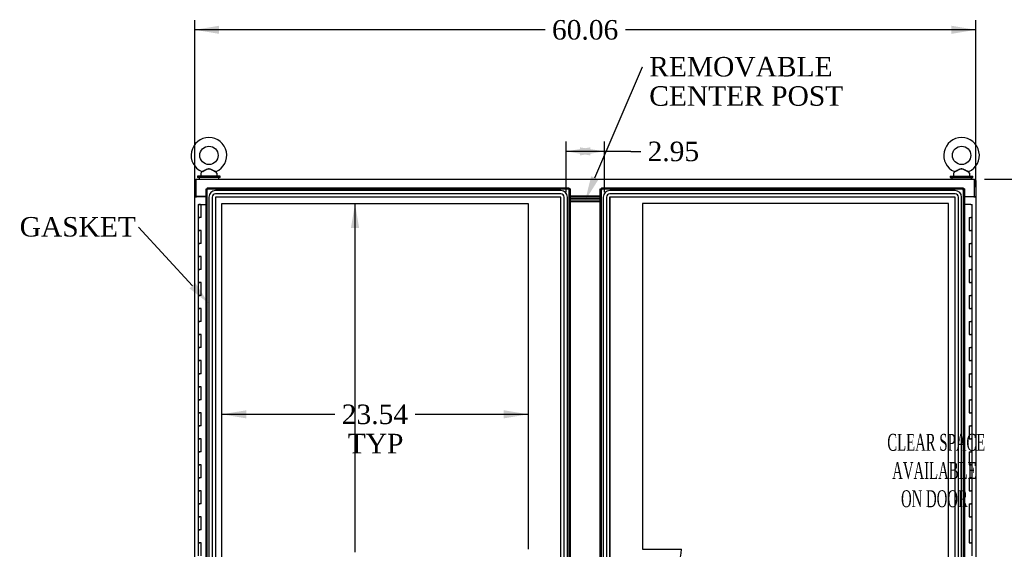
# Model space of a CAD drawing. Header units: inches. Extents: x 1 to 359, y -2 to 239.
# Tile 11 of 22: x 50 to 126, y 127 to 168. Entities that reach past the tile are written whole.
import ezdxf
from ezdxf import colors
from ezdxf.entities.mleader import LeaderData, LeaderLine
from ezdxf.enums import TextEntityAlignment as Align
from ezdxf.lldxf.tags import DXFTag
from ezdxf.math import Vec2, Vec3

# ---------------------------------------------------------------- set-up
doc = ezdxf.new("R2010")
doc.units = ezdxf.units.IN
doc.header["$MEASUREMENT"] = 0
for name, color, linetype in [('COM40565', 7, 'Continuous'), ('COM54746-56', 7, 'Continuous'), ('COM70096', 7, 'Continuous'), ('COM70099', 7, 'Continuous'), ('COM70108-2', 7, 'Continuous'), ('COM70219', 7, 'Continuous'), ('COM71153-2', 7, 'Continuous'), ('COM71154-2', 7, 'Continuous'), ('COM71155-5', 7, 'Continuous'), ('Default', 7, 'Continuous'), ('DV8_Default', 7, 'Continuous'), ('GSK86006', 7, 'Continuous'), ('SCS00680', 7, 'Continuous'), ('WAF25362', 7, 'Continuous'), ('WAM254785', 7, 'Continuous')]:
    doc.layers.add(name, color=color, linetype=linetype)
doc.styles.add('SEACAD_Times_New_Roman', font='times.ttf')
tags = doc.linetypes.add('HIDDEN2', pattern=[0.1875, 0.125, -0.0625]).pattern_tags.tags
tags[6:7] = [DXFTag(74, 4), DXFTag(75, 0), DXFTag(340, '0'), DXFTag(46, 0.0), DXFTag(50, 0.0), DXFTag(44, 0.0), DXFTag(45, 0.0)]
tags[4:5] = [DXFTag(74, 4), DXFTag(75, 0), DXFTag(340, '0'), DXFTag(46, 0.0), DXFTag(50, 0.0), DXFTag(44, 0.0), DXFTag(45, 0.0)]
doc.dimstyles.new('HAMMOND_(STH_-_300x200)', dxfattribs={"dimtxt": 1.5, "dimasz": 1.875, "dimexe": 0.75, "dimexo": 0.75, "dimgap": 0.375, "dimtad": 0, "dimtih": 1, "dimtoh": 1, "dimzin": 0, "dimdsep": 46, "dimtxsty": 'SEACAD_Times_New_Roman', "dimblk1": '_SE_FILLED', "dimblk2": '_SE_FILLED', "dimsah": 1, "dimcen": 0.75, "dimadec": 0, "dimazin": 0, "dimtfac": 0.8, "dimtofl": 0, "dimtmove": 0, "dimatfit": 3, "dimfxl": 1, "dimtolj": 1, "dimtzin": 0, "dimarcsym": 0})

# ---------------------------------------------------------------- blocks, each defined once
blk = doc.blocks.new('SE7')
at = {"layer": 'COM40565', "color": 7, "linetype": 'Continuous'}
for p, q in [((63.855, 154.271), (63.855, 154.241)), ((123.478, 154.271), (123.478, 154.241))]:
    blk.add_line(p, q, dxfattribs=at)
at = {"layer": 'COM54746-56', "color": 7, "linetype": 'Continuous'}
for p, q in [((63.962, 153.669), (63.962, 153.695)), ((63.962, 153.695), (64.012, 153.695)), ((64.012, 153.695), (64.037, 153.695)), ((64.037, 153.695), (64.087, 153.695)), ((64.087, 153.695), (64.087, 153.669)), ((63.908, 153.66), (64.141, 153.66)), ((63.908, 153.66), (63.908, 152.66)), ((64.012, 153.669), (63.962, 153.669)), ((63.975, 153.669), (63.975, 153.66)), ((64.012, 153.669), (64.037, 153.669)), ((64.087, 153.669), (64.037, 153.669)), ((64.075, 153.66), (64.075, 153.669)), ((64.141, 153.66), (64.51, 153.66)), ((64.141, 152.66), (64.141, 153.66)), ((123.308, 153.66), (122.823, 153.66)), ((123.308, 153.66), (123.425, 153.66)), ((123.425, 152.66), (123.425, 153.66)), ((63.908, 152.66), (64.025, 152.66)), ((63.908, 152.66), (63.908, 151.66)), ((64.025, 152.66), (63.908, 152.66)), ((64.141, 152.66), (64.025, 152.66)), ((123.191, 152.66), (123.191, 151.66)), ((123.191, 152.66), (123.308, 152.66)), ((123.425, 152.66), (123.308, 152.66)), ((123.308, 152.66), (123.425, 152.66)), ((123.425, 151.66), (123.425, 152.66)), ((63.908, 151.66), (64.025, 151.66)), ((64.025, 151.66), (63.908, 151.66)), ((63.908, 151.66), (63.908, 150.66)), ((64.141, 151.66), (64.025, 151.66)), ((64.141, 150.66), (64.141, 151.66)), ((123.191, 151.66), (123.308, 151.66)), ((123.425, 151.66), (123.308, 151.66)), ((123.308, 151.66), (123.425, 151.66)), ((123.425, 150.66), (123.425, 151.66)), ((63.908, 150.66), (64.025, 150.66)), ((63.908, 150.66), (63.908, 149.66)), ((64.025, 150.66), (63.908, 150.66)), ((64.141, 150.66), (64.025, 150.66)), ((123.191, 150.66), (123.191, 149.66)), ((123.191, 150.66), (123.308, 150.66)), ((123.425, 150.66), (123.308, 150.66)), ((123.308, 150.66), (123.425, 150.66)), ((123.425, 149.66), (123.425, 150.66)), ((63.908, 149.66), (64.025, 149.66)), ((64.025, 149.66), (63.908, 149.66)), ((63.908, 149.66), (63.908, 148.66)), ((64.141, 149.66), (64.025, 149.66)), ((64.141, 148.66), (64.141, 149.66)), ((123.191, 149.66), (123.308, 149.66)), ((123.425, 149.66), (123.308, 149.66)), ((123.308, 149.66), (123.425, 149.66)), ((123.425, 148.66), (123.425, 149.66)), ((63.908, 148.66), (64.025, 148.66)), ((63.908, 148.66), (63.908, 147.66)), ((64.025, 148.66), (63.908, 148.66)), ((64.141, 148.66), (64.025, 148.66)), ((123.191, 148.66), (123.191, 147.66)), ((123.191, 148.66), (123.308, 148.66)), ((123.425, 148.66), (123.308, 148.66)), ((123.308, 148.66), (123.425, 148.66)), ((123.425, 147.66), (123.425, 148.66)), ((63.908, 147.66), (64.025, 147.66)), ((64.025, 147.66), (63.908, 147.66)), ((63.908, 147.66), (63.908, 146.66)), ((64.141, 147.66), (64.025, 147.66)), ((64.141, 146.66), (64.141, 147.66)), ((123.191, 147.66), (123.308, 147.66)), ((123.425, 147.66), (123.308, 147.66)), ((123.308, 147.66), (123.425, 147.66)), ((123.425, 146.66), (123.425, 147.66)), ((63.908, 146.66), (64.025, 146.66)), ((63.908, 146.66), (63.908, 145.66)), ((64.025, 146.66), (63.908, 146.66)), ((64.141, 146.66), (64.025, 146.66)), ((123.191, 146.66), (123.191, 145.66)), ((123.191, 146.66), (123.308, 146.66)), ((123.425, 146.66), (123.308, 146.66)), ((123.308, 146.66), (123.425, 146.66)), ((123.425, 145.66), (123.425, 146.66)), ((63.908, 145.66), (64.025, 145.66)), ((64.025, 145.66), (63.908, 145.66)), ((63.908, 145.66), (63.908, 144.66)), ((64.141, 145.66), (64.025, 145.66)), ((64.141, 144.66), (64.141, 145.66)), ((123.191, 145.66), (123.308, 145.66)), ((123.425, 145.66), (123.308, 145.66)), ((123.308, 145.66), (123.425, 145.66)), ((123.425, 144.66), (123.425, 145.66)), ((63.908, 144.66), (64.025, 144.66)), ((63.908, 144.66), (63.908, 143.66)), ((64.025, 144.66), (63.908, 144.66)), ((64.141, 144.66), (64.025, 144.66)), ((123.191, 144.66), (123.191, 143.66)), ((123.191, 144.66), (123.308, 144.66)), ((123.425, 144.66), (123.308, 144.66)), ((123.308, 144.66), (123.425, 144.66)), ((123.425, 143.66), (123.425, 144.66)), ((63.908, 143.66), (64.025, 143.66)), ((64.025, 143.66), (63.908, 143.66)), ((63.908, 143.66), (63.908, 142.66)), ((64.141, 143.66), (64.025, 143.66)), ((64.141, 142.66), (64.141, 143.66)), ((123.191, 143.66), (123.308, 143.66)), ((123.425, 143.66), (123.308, 143.66)), ((123.308, 143.66), (123.425, 143.66)), ((123.425, 142.66), (123.425, 143.66)), ((63.908, 142.66), (64.025, 142.66)), ((63.908, 142.66), (63.908, 141.66)), ((64.025, 142.66), (63.908, 142.66)), ((64.141, 142.66), (64.025, 142.66)), ((123.191, 142.66), (123.191, 141.66)), ((123.191, 142.66), (123.308, 142.66)), ((123.425, 142.66), (123.308, 142.66)), ((123.308, 142.66), (123.425, 142.66)), ((123.425, 141.66), (123.425, 142.66)), ((63.908, 141.66), (64.025, 141.66)), ((64.025, 141.66), (63.908, 141.66)), ((63.908, 141.66), (63.908, 140.66)), ((64.141, 141.66), (64.025, 141.66)), ((64.141, 140.66), (64.141, 141.66)), ((123.191, 141.66), (123.308, 141.66)), ((123.425, 141.66), (123.308, 141.66)), ((123.308, 141.66), (123.425, 141.66)), ((123.425, 140.66), (123.425, 141.66)), ((63.908, 140.66), (64.025, 140.66)), ((63.908, 140.66), (63.908, 139.66)), ((64.025, 140.66), (63.908, 140.66)), ((64.141, 140.66), (64.025, 140.66)), ((123.191, 140.66), (123.191, 139.66)), ((123.191, 140.66), (123.308, 140.66)), ((123.425, 140.66), (123.308, 140.66)), ((123.308, 140.66), (123.425, 140.66)), ((123.425, 139.66), (123.425, 140.66)), ((63.908, 139.66), (64.025, 139.66)), ((64.025, 139.66), (63.908, 139.66)), ((63.908, 139.66), (63.908, 138.66)), ((64.141, 139.66), (64.025, 139.66)), ((64.141, 138.66), (64.141, 139.66)), ((123.191, 139.66), (123.308, 139.66)), ((123.425, 139.66), (123.308, 139.66)), ((123.308, 139.66), (123.425, 139.66)), ((123.425, 138.66), (123.425, 139.66)), ((63.908, 138.66), (64.025, 138.66)), ((63.908, 138.66), (63.908, 137.66)), ((64.025, 138.66), (63.908, 138.66)), ((64.141, 138.66), (64.025, 138.66)), ((123.191, 138.66), (123.191, 137.66)), ((123.191, 138.66), (123.308, 138.66)), ((123.425, 138.66), (123.308, 138.66)), ((123.308, 138.66), (123.425, 138.66)), ((123.425, 137.66), (123.425, 138.66)), ((63.908, 137.66), (64.025, 137.66)), ((64.025, 137.66), (63.908, 137.66)), ((63.908, 137.66), (63.908, 136.66)), ((64.141, 137.66), (64.025, 137.66)), ((64.141, 136.66), (64.141, 137.66)), ((123.191, 137.66), (123.308, 137.66)), ((123.425, 137.66), (123.308, 137.66)), ((123.308, 137.66), (123.425, 137.66)), ((123.425, 136.66), (123.425, 137.66)), ((63.908, 136.66), (64.025, 136.66)), ((63.908, 136.66), (63.908, 135.66)), ((64.025, 136.66), (63.908, 136.66)), ((64.141, 136.66), (64.025, 136.66)), ((123.191, 136.66), (123.191, 135.66)), ((123.191, 136.66), (123.308, 136.66)), ((123.425, 136.66), (123.308, 136.66)), ((123.308, 136.66), (123.425, 136.66)), ((123.425, 135.66), (123.425, 136.66)), ((63.908, 135.66), (64.025, 135.66)), ((64.025, 135.66), (63.908, 135.66)), ((63.908, 135.66), (63.908, 134.66)), ((64.141, 135.66), (64.025, 135.66)), ((64.141, 134.66), (64.141, 135.66)), ((123.191, 135.66), (123.308, 135.66)), ((123.425, 135.66), (123.308, 135.66)), ((123.308, 135.66), (123.425, 135.66)), ((123.425, 134.66), (123.425, 135.66)), ((63.908, 134.66), (64.025, 134.66)), ((63.908, 134.66), (63.908, 133.66)), ((64.025, 134.66), (63.908, 134.66)), ((64.141, 134.66), (64.025, 134.66)), ((123.191, 134.66), (123.191, 133.66)), ((123.191, 134.66), (123.308, 134.66)), ((123.425, 134.66), (123.308, 134.66)), ((123.308, 134.66), (123.425, 134.66)), ((123.425, 133.66), (123.425, 134.66)), ((63.908, 133.66), (64.025, 133.66)), ((64.025, 133.66), (63.908, 133.66)), ((63.908, 133.66), (63.908, 132.66)), ((64.141, 133.66), (64.025, 133.66)), ((64.141, 132.66), (64.141, 133.66)), ((123.191, 133.66), (123.308, 133.66)), ((123.425, 133.66), (123.308, 133.66)), ((123.308, 133.66), (123.425, 133.66)), ((123.425, 132.66), (123.425, 133.66)), ((63.908, 132.66), (64.025, 132.66)), ((63.908, 132.66), (63.908, 131.66)), ((64.025, 132.66), (63.908, 132.66)), ((64.141, 132.66), (64.025, 132.66)), ((123.191, 132.66), (123.191, 131.66)), ((123.191, 132.66), (123.308, 132.66)), ((123.425, 132.66), (123.308, 132.66)), ((123.308, 132.66), (123.425, 132.66)), ((123.425, 131.66), (123.425, 132.66)), ((63.908, 131.66), (64.025, 131.66)), ((64.025, 131.66), (63.908, 131.66)), ((63.908, 131.66), (63.908, 130.66)), ((64.141, 131.66), (64.025, 131.66)), ((64.141, 130.66), (64.141, 131.66)), ((123.191, 131.66), (123.308, 131.66)), ((123.425, 131.66), (123.308, 131.66)), ((123.308, 131.66), (123.425, 131.66)), ((123.425, 130.66), (123.425, 131.66)), ((63.908, 130.66), (64.025, 130.66)), ((63.908, 130.66), (63.908, 129.66)), ((64.025, 130.66), (63.908, 130.66)), ((64.141, 130.66), (64.025, 130.66)), ((123.191, 130.66), (123.191, 129.66)), ((123.191, 130.66), (123.308, 130.66)), ((123.425, 130.66), (123.308, 130.66)), ((123.308, 130.66), (123.425, 130.66)), ((123.425, 129.66), (123.425, 130.66)), ((63.908, 129.66), (64.025, 129.66)), ((64.025, 129.66), (63.908, 129.66)), ((63.908, 129.66), (63.908, 128.66)), ((64.141, 129.66), (64.025, 129.66)), ((64.141, 128.66), (64.141, 129.66)), ((123.191, 129.66), (123.308, 129.66)), ((123.425, 129.66), (123.308, 129.66)), ((123.308, 129.66), (123.425, 129.66)), ((123.425, 128.66), (123.425, 129.66)), ((63.908, 128.66), (64.025, 128.66)), ((63.908, 128.66), (63.908, 127.66)), ((64.025, 128.66), (63.908, 128.66)), ((64.141, 128.66), (64.025, 128.66)), ((123.191, 128.66), (123.191, 127.66)), ((123.191, 128.66), (123.308, 128.66)), ((123.425, 128.66), (123.308, 128.66)), ((123.308, 128.66), (123.425, 128.66)), ((123.425, 127.66), (123.425, 128.66)), ((63.908, 127.66), (64.025, 127.66)), ((64.025, 127.66), (63.908, 127.66)), ((63.908, 127.66), (63.908, 126.66)), ((64.141, 127.66), (64.025, 127.66)), ((64.141, 126.66), (64.141, 127.66)), ((123.191, 127.66), (123.308, 127.66)), ((123.425, 127.66), (123.308, 127.66)), ((123.308, 127.66), (123.425, 127.66)), ((123.425, 126.66), (123.425, 127.66))]:
    blk.add_line(p, q, dxfattribs=at)
at = {"layer": 'COM70096', "color": 7, "linetype": 'Continuous'}
for p, q in [((94.823, 154.241), (92.51, 154.241)), ((94.823, 154.116), (92.51, 154.116))]:
    blk.add_line(p, q, dxfattribs=at)
at = {"layer": 'COM70099', "color": 7, "linetype": 'Continuous'}
for p, q in [((94.823, 153.991), (92.51, 153.991)), ((94.823, 153.866), (92.51, 153.866))]:
    blk.add_line(p, q, dxfattribs=at)
at = {"layer": 'COM70108-2', "color": 7, "linetype": 'Continuous'}
for p, q in [((63.73, 155.616), (123.603, 155.616)), ((63.73, 155.616), (63.73, 155.473)), ((63.73, 155.473), (63.73, 154.271)), ((123.603, 155.473), (123.603, 155.616)), ((123.603, 154.271), (123.603, 155.473)), ((64.51, 154.271), (63.73, 154.271)), ((92.51, 154.336), (94.823, 154.336)), ((122.823, 154.271), (123.603, 154.271))]:
    blk.add_line(p, q, dxfattribs=at)
at = {"layer": 'COM70219', "color": 7, "linetype": 'HIDDEN2'}
for p, q in [((91.79, 154.733), (65.23, 154.733)), ((91.79, 154.732), (65.23, 154.732)), ((91.79, 154.483), (65.23, 154.483)), ((122.103, 154.733), (95.543, 154.733)), ((122.103, 154.732), (95.543, 154.732)), ((122.103, 154.483), (95.543, 154.483)), ((64.73, 154.233), (64.73, 97.086)), ((64.731, 154.233), (64.731, 97.086)), ((64.98, 154.233), (64.98, 97.086)), ((65.229, 154.233), (65.229, 97.086)), ((91.79, 154.234), (65.23, 154.234)), ((65.23, 154.233), (65.23, 97.086)), ((91.79, 154.233), (65.23, 154.233)), ((91.79, 97.086), (91.79, 154.233)), ((91.791, 97.086), (91.791, 154.233)), ((92.04, 97.086), (92.04, 154.233)), ((92.289, 97.086), (92.289, 154.233)), ((92.29, 97.086), (92.29, 154.233)), ((95.043, 154.233), (95.043, 97.086)), ((95.044, 154.233), (95.044, 97.086)), ((95.293, 154.233), (95.293, 97.086)), ((95.542, 154.233), (95.542, 97.086)), ((122.103, 154.234), (95.543, 154.234)), ((95.543, 154.233), (95.543, 97.086)), ((122.103, 154.233), (95.543, 154.233)), ((122.103, 97.086), (122.103, 154.233)), ((122.104, 97.086), (122.104, 154.233)), ((122.353, 97.086), (122.353, 154.233)), ((122.602, 97.086), (122.602, 154.233)), ((122.603, 97.086), (122.603, 154.233))]:
    blk.add_line(p, q, dxfattribs=at)
for centre, radius, start, end in [((65.23, 154.233), 0.5, 90, 180), ((65.23, 154.233), 0.499, 90, 180), ((65.23, 154.233), 0.25, 90, 180), ((91.79, 154.233), 0.5, 0, 90), ((91.79, 154.233), 0.499, 0, 90), ((91.79, 154.233), 0.25, 0, 90), ((95.543, 154.233), 0.5, 90, 180), ((95.543, 154.233), 0.499, 90, 180), ((95.543, 154.233), 0.25, 90, 180), ((122.103, 154.233), 0.5, 0, 90), ((122.103, 154.233), 0.499, 0, 90), ((122.103, 154.233), 0.25, 0, 90), ((65.23, 154.233), 0.001, 90, 180), ((91.79, 154.233), 0.001, 0, 90), ((95.543, 154.233), 0.001, 90, 180), ((122.103, 154.233), 0.001, 0, 90)]:
    blk.add_arc(centre, radius, start, end, dxfattribs=at)
at = {"layer": 'COM71153-2', "color": 7, "linetype": 'Continuous'}
for p, q in [((64.51, 96.461), (64.51, 154.858)), ((64.51, 154.858), (64.566, 154.858)), ((64.605, 154.858), (64.566, 154.858)), ((64.605, 154.953), (64.605, 154.897)), ((64.605, 154.953), (92.415, 154.953)), ((64.605, 154.858), (64.605, 154.897)), ((64.653, 154.81), (64.605, 154.858)), ((64.653, 154.81), (64.653, 154.81)), ((64.653, 154.81), (64.653, 154.81)), ((64.653, 154.81), (64.653, 154.81)), ((64.653, 154.81), (64.653, 154.81)), ((92.415, 154.858), (92.367, 154.81)), ((92.415, 154.858), (92.367, 154.81)), ((92.415, 154.953), (92.415, 154.858)), ((92.51, 154.858), (92.415, 154.858)), ((92.51, 154.858), (92.51, 96.461))]:
    blk.add_line(p, q, dxfattribs=at)
at = {"layer": 'COM71153-2', "color": 7, "linetype": 'HIDDEN2'}
for p, q in [((64.605, 96.461), (64.605, 154.858)), ((64.605, 154.858), (92.415, 154.858)), ((92.415, 154.858), (92.415, 96.461))]:
    blk.add_line(p, q, dxfattribs=at)
at = {"layer": 'COM71153-2', "color": 7, "linetype": 'Continuous'}
for centre, start, end in [((65.135, 155.788), 238.56128, 243.76327), ((63.675, 154.329), 26.23673, 31.43872)]:
    blk.add_arc(centre, 1.09, start, end, dxfattribs=at)
at = {"layer": 'COM71154-2', "color": 7, "linetype": 'Continuous'}
for p, q in [((94.823, 96.461), (94.823, 154.858)), ((94.823, 154.858), (94.879, 154.858)), ((94.918, 154.858), (94.879, 154.858)), ((94.918, 154.953), (122.728, 154.953)), ((94.918, 154.953), (94.918, 154.897)), ((94.918, 154.858), (94.918, 154.897)), ((94.966, 154.81), (94.918, 154.858)), ((94.966, 154.81), (94.966, 154.81)), ((94.966, 154.81), (94.966, 154.81)), ((94.966, 154.81), (94.966, 154.81)), ((94.966, 154.81), (94.966, 154.81)), ((122.68, 154.81), (122.728, 154.858)), ((122.68, 154.81), (122.68, 154.81)), ((122.68, 154.81), (122.68, 154.81)), ((122.68, 154.81), (122.68, 154.81)), ((122.68, 154.81), (122.68, 154.81)), ((122.728, 154.953), (122.728, 154.897)), ((122.728, 154.858), (122.728, 154.897)), ((122.728, 154.858), (122.767, 154.858)), ((122.823, 154.858), (122.767, 154.858)), ((122.823, 154.858), (122.823, 96.461))]:
    blk.add_line(p, q, dxfattribs=at)
at = {"layer": 'COM71154-2', "color": 7, "linetype": 'HIDDEN2'}
for p, q in [((94.918, 154.858), (122.728, 154.858)), ((94.918, 96.461), (94.918, 154.858)), ((122.728, 154.858), (122.728, 96.461))]:
    blk.add_line(p, q, dxfattribs=at)
at = {"layer": 'COM71154-2', "color": 7, "linetype": 'Continuous'}
for centre, start, end in [((95.448, 155.788), 238.56128, 243.76327), ((93.988, 154.329), 26.23673, 31.43872), ((123.658, 154.329), 148.56128, 153.76327), ((122.198, 155.788), 296.23673, 301.43872)]:
    blk.add_arc(centre, 1.09, start, end, dxfattribs=at)
at = {"layer": 'COM71155-5', "color": 7, "linetype": 'Continuous'}
for p, q in [((63.635, 155.521), (63.73, 155.521)), ((63.635, 154.271), (63.635, 155.521)), ((123.698, 155.521), (123.603, 155.521)), ((123.698, 155.521), (123.698, 154.271)), ((63.635, 154.271), (63.635, 154.241)), ((63.73, 154.271), (63.635, 154.271)), ((63.635, 154.241), (63.778, 154.241)), ((63.635, 96.866), (63.635, 154.241)), ((63.73, 154.271), (63.73, 154.241)), ((64.51, 154.241), (63.778, 154.241)), ((123.555, 154.241), (122.823, 154.241)), ((123.555, 154.241), (123.698, 154.241)), ((123.603, 154.271), (123.698, 154.271)), ((123.603, 154.241), (123.603, 154.271)), ((123.698, 154.241), (123.698, 154.271)), ((123.698, 154.241), (123.698, 96.866))]:
    blk.add_line(p, q, dxfattribs=at)
at = {"layer": 'DV8_Default', "color": 7, "linetype": 'HIDDEN2'}
for p, q in [((65.729, 97.585), (65.729, 153.734)), ((65.729, 153.734), (89.274, 153.734)), ((89.274, 153.734), (89.274, 127.16)), ((98.059, 153.734), (98.059, 127.16)), ((121.604, 153.734), (98.059, 153.734)), ((121.604, 97.585), (121.604, 153.734)), ((98.059, 127.16), (101.059, 127.16))]:
    blk.add_line(p, q, dxfattribs=at)
blk.add_arc((98.059, 127.16), 3, 270, 0, dxfattribs=at)
at = {"layer": 'GSK86006', "color": 7, "linetype": 'Continuous'}
for p, q in [((94.823, 154.116), (92.51, 154.116)), ((94.823, 153.991), (92.51, 153.991))]:
    blk.add_line(p, q, dxfattribs=at)
at = {"layer": 'SCS00680', "color": 7, "linetype": 'Continuous'}
for p, q in [((64.105, 156.029), (64.105, 155.91)), ((64.184, 156.146), (64.119, 156.068)), ((65.341, 156.068), (65.275, 156.148)), ((65.355, 155.91), (65.355, 156.029)), ((121.978, 156.029), (121.978, 155.91)), ((122.057, 156.146), (121.992, 156.068)), ((123.214, 156.068), (123.148, 156.148)), ((123.228, 155.91), (123.228, 156.029)), ((64.418, 154.271), (64.418, 154.241)), ((122.915, 154.241), (122.915, 154.271))]:
    blk.add_line(p, q, dxfattribs=at)
for centre in [(64.73, 157.439), (122.603, 157.439)]:
    blk.add_circle(centre, 0.704, dxfattribs=at)
for centre, radius, start, end in [((64.73, 157.439), 1.367, 294.01954, 246.00962), ((122.603, 157.439), 1.367, 294.01954, 246.00962), ((64.165, 156.029), 0.06, 140.32138, 180), ((64.16, 156.164), 0.03, 297.89156, 61.95204), ((65.295, 156.029), 0.06, 0, 39.67862), ((122.038, 156.029), 0.06, 140.32138, 180), ((122.033, 156.164), 0.03, 297.89156, 61.95204), ((123.168, 156.029), 0.06, 0, 39.67862), ((64.165, 155.91), 0.06, 180, 270), ((65.295, 155.91), 0.06, 270, 0), ((122.038, 155.91), 0.06, 180, 270), ((123.168, 155.91), 0.06, 270, 0)]:
    blk.add_arc(centre, radius, start, end, dxfattribs=at)
for points, knots in [([(64.172, 156.191), (64.172, 156.191), (64.172, 156.191), (64.172, 156.192), (64.173, 156.192), (64.174, 156.192)], [0.934098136, 0.934098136, 0.934098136, 0.934098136, 0.9375, 0.9375, 0.943646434, 0.943646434, 0.943646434, 0.943646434]), ([(64.239, 156.224), (64.279, 156.244), (64.329, 156.269), (64.436, 156.321), (64.494, 156.35), (64.582, 156.385), (64.612, 156.396), (64.674, 156.412), (64.707, 156.416), (64.803, 156.413), (64.865, 156.391), (64.983, 156.342), (65.04, 156.314), (65.146, 156.261), (65.196, 156.237), (65.267, 156.202), (65.288, 156.191), (65.288, 156.191)], [0, 0, 0, 0, 0.0625, 0.0625, 0.125, 0.125, 0.15625, 0.15625, 0.1875, 0.1875, 0.25, 0.25, 0.3125, 0.3125, 0.375, 0.375, 0.4344066, 0.4344066, 0.4344066, 0.4344066]), ([(65.277, 156.145), (65.277, 156.145), (65.259, 156.154), (65.212, 156.18), (65.192, 156.191), (65.147, 156.216), (65.123, 156.23), (65.045, 156.273), (64.99, 156.304), (64.903, 156.348), (64.873, 156.362), (64.813, 156.385), (64.781, 156.394), (64.716, 156.399), (64.683, 156.394), (64.621, 156.376), (64.591, 156.364), (64.502, 156.322), (64.447, 156.291), (64.34, 156.231), (64.29, 156.203), (64.251, 156.182)], [0.5685641, 0.5685641, 0.5685641, 0.5685641, 0.625, 0.625, 0.65625, 0.65625, 0.6875, 0.6875, 0.75, 0.75, 0.78125, 0.78125, 0.8125, 0.8125, 0.84375, 0.84375, 0.875, 0.875, 0.9375, 0.9375, 1, 1, 1, 1]), ([(122.045, 156.191), (122.045, 156.191), (122.045, 156.191), (122.045, 156.192), (122.046, 156.192), (122.047, 156.192)], [0.934098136, 0.934098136, 0.934098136, 0.934098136, 0.9375, 0.9375, 0.943646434, 0.943646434, 0.943646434, 0.943646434]), ([(122.112, 156.224), (122.152, 156.244), (122.202, 156.269), (122.309, 156.321), (122.367, 156.35), (122.455, 156.385), (122.485, 156.396), (122.547, 156.412), (122.58, 156.416), (122.676, 156.413), (122.738, 156.391), (122.856, 156.342), (122.913, 156.314), (123.019, 156.261), (123.069, 156.237), (123.14, 156.202), (123.161, 156.191), (123.161, 156.191)], [0, 0, 0, 0, 0.0625, 0.0625, 0.125, 0.125, 0.15625, 0.15625, 0.1875, 0.1875, 0.25, 0.25, 0.3125, 0.3125, 0.375, 0.375, 0.4344066, 0.4344066, 0.4344066, 0.4344066]), ([(123.15, 156.145), (123.15, 156.145), (123.132, 156.154), (123.085, 156.18), (123.065, 156.191), (123.02, 156.216), (122.996, 156.23), (122.918, 156.273), (122.863, 156.304), (122.776, 156.348), (122.746, 156.362), (122.686, 156.385), (122.654, 156.394), (122.589, 156.399), (122.556, 156.394), (122.494, 156.376), (122.464, 156.364), (122.375, 156.322), (122.32, 156.291), (122.213, 156.231), (122.163, 156.203), (122.124, 156.182)], [0.5685641, 0.5685641, 0.5685641, 0.5685641, 0.625, 0.625, 0.65625, 0.65625, 0.6875, 0.6875, 0.75, 0.75, 0.78125, 0.78125, 0.8125, 0.8125, 0.84375, 0.84375, 0.875, 0.875, 0.9375, 0.9375, 1, 1, 1, 1])]:
    blk.add_open_spline(points, degree=3, knots=knots, dxfattribs=at)
at = {"layer": 'WAF25362', "color": 7, "linetype": 'Continuous'}
for p, q in [((65.605, 155.85), (63.855, 155.85)), ((63.855, 155.85), (63.855, 155.741)), ((65.605, 155.741), (63.855, 155.741)), ((65.605, 155.741), (65.605, 155.85)), ((121.728, 155.85), (123.478, 155.85)), ((121.728, 155.85), (121.728, 155.741)), ((121.728, 155.741), (123.478, 155.741)), ((123.478, 155.741), (123.478, 155.85))]:
    blk.add_line(p, q, dxfattribs=at)
at = {"layer": 'WAM254785', "color": 7, "linetype": 'Continuous'}
for p, q in [((63.98, 155.741), (63.98, 155.616)), ((65.48, 155.616), (65.48, 155.741)), ((121.853, 155.741), (121.853, 155.616)), ((123.353, 155.616), (123.353, 155.741))]:
    blk.add_line(p, q, dxfattribs=at)
at = {"layer": 'DV8_Default', "insert": (120.514, 136.033), "char_height": 1.3, "width": 12.9122, "attachment_point": 2}
blk.add_mtext('{\\fTimes New Roman|b0||i0||c0|p34;\\C7;\\H1.3;\\W0.5776;^I}{\\fTimes New Roman|b0||i0||c0|p34;\\C7;\\H1.3;\\W0.5776;CLEAR SPACE\\P}{\\fTimes New Roman|b0||i0||c0|p34;\\C7;\\H1.3;\\W0.5776;AVAILABLE \\P}{\\fTimes New Roman|b0||i0||c0|p34;\\C7;\\H1.3;\\W0.5776;ON DOOR^I}', dxfattribs=at)
blk = doc.blocks.new('DMBLK4439')
at = {"layer": 'Default', "linetype": 'Continuous'}
for points in [[(75.651, 151.859), (76.276, 151.859), (75.963, 153.734)], [(75.651, 99.46), (75.963, 97.585), (76.276, 99.46)]]:
    blk.add_hatch(color=7, dxfattribs=at).paths.add_polyline_path(points)
at = {"layer": 'Default', "color": 7, "linetype": 'Continuous'}
for p, q in [((75.963, 126.935), (75.963, 153.734)), ((75.963, 97.585), (75.963, 122.66))]:
    blk.add_line(p, q, dxfattribs=at)
at = {"layer": 'Default', "color": 7, "linetype": 'Continuous', "style": 'SEACAD_Times_New_Roman'}
for s, p in [('56.15', (73.404, 126.41)), ('TYP', (73.866, 124.16))]:
    blk.add_text(s, height=1.5, dxfattribs=at).set_placement(p, align=Align.TOP_LEFT)
blk = doc.blocks.new('_SE_FILLED')
at = {"color": 0}
blk.add_line((0, 0), (-1, 0), dxfattribs=at)
blk.add_solid([(0, 0), (-1, -0.1665), (-1, 0.1665), (0, 0)], dxfattribs=at)
blk = doc.blocks.new('DMBLK4440')
at = {"layer": 'Default', "linetype": 'Continuous'}
for points in [[(67.604, 137.223), (67.604, 137.848), (65.729, 137.536)], [(87.399, 137.223), (89.274, 137.536), (87.399, 137.848)]]:
    blk.add_hatch(color=7, dxfattribs=at).paths.add_polyline_path(points)
at = {"layer": 'Default', "color": 7, "linetype": 'Continuous'}
for p, q in [((65.729, 137.536), (74.417, 137.536)), ((80.586, 137.536), (89.274, 137.536))]:
    blk.add_line(p, q, dxfattribs=at)
at = {"layer": 'Default', "color": 7, "linetype": 'Continuous', "style": 'SEACAD_Times_New_Roman'}
for s, p in [('23.54', (74.942, 138.286)), ('TYP', (75.405, 136.036))]:
    blk.add_text(s, height=1.5, dxfattribs=at).set_placement(p, align=Align.TOP_LEFT)
blk = doc.blocks.new('DMBLK4442')
at = {"layer": 'Default', "linetype": 'Continuous'}
for points in [[(65.51, 167.405), (63.635, 167.093), (65.51, 166.78)], [(121.823, 167.405), (121.823, 166.78), (123.698, 167.093)]]:
    blk.add_hatch(color=7, dxfattribs=at).paths.add_polyline_path(points)
at = {"layer": 'Default', "color": 7, "linetype": 'Continuous'}
for p, q in [((63.635, 154.991), (63.635, 167.843)), ((123.698, 154.991), (123.698, 167.843)), ((90.582, 167.093), (63.635, 167.093)), ((123.698, 167.093), (96.751, 167.093))]:
    blk.add_line(p, q, dxfattribs=at)
at = {"layer": 'Default', "color": 7, "linetype": 'Continuous', "style": 'SEACAD_Times_New_Roman'}
blk.add_text('60.06', height=1.5, dxfattribs=at).set_placement((91.107, 167.843), align=Align.TOP_LEFT)
blk = doc.blocks.new('DMBLK4450')
at = {"layer": 'Default', "linetype": 'Continuous'}
for points in [[(132.979, 153.741), (132.667, 155.616), (132.354, 153.741)], [(132.979, 97.366), (132.354, 97.366), (132.667, 95.491)]]:
    blk.add_hatch(color=7, dxfattribs=at).paths.add_polyline_path(points)
at = {"layer": 'Default', "color": 7, "linetype": 'Continuous'}
for p, q in [((124.353, 155.616), (133.417, 155.616)), ((132.667, 155.616), (132.667, 126.829)), ((132.667, 124.804), (132.667, 95.491)), ((124.353, 95.491), (133.417, 95.491))]:
    blk.add_line(p, q, dxfattribs=at)
at = {"layer": 'Default', "color": 7, "linetype": 'Continuous', "style": 'SEACAD_Times_New_Roman'}
blk.add_text('60.13', height=1.5, dxfattribs=at).set_placement((130.107, 126.304), align=Align.TOP_LEFT)
blk = doc.blocks.new('DMBLK4452')
at = {"layer": 'Default', "linetype": 'Continuous'}
for points in [[(94.064, 158.059), (92.189, 157.747), (94.064, 157.434)], [(93.268, 158.059), (93.268, 157.434), (95.143, 157.747)]]:
    blk.add_hatch(color=7, dxfattribs=at).paths.add_polyline_path(points)
at = {"layer": 'Default', "color": 7, "linetype": 'Continuous'}
for p, q in [((92.189, 154.616), (92.189, 158.497)), ((95.143, 154.616), (95.143, 158.497)), ((97.182, 157.747), (92.189, 157.747)), ((97.182, 157.747), (97.932, 157.747))]:
    blk.add_line(p, q, dxfattribs=at)
at = {"layer": 'Default', "color": 7, "linetype": 'Continuous', "style": 'SEACAD_Times_New_Roman'}
blk.add_text('2.95', height=1.5, dxfattribs=at).set_placement((98.457, 158.497), align=Align.TOP_LEFT)

msp = doc.modelspace()

# ---------------------------------------------------------------- block references
at = {"layer": 'Default'}
msp.add_blockref('SE7', (0, 0), dxfattribs=at)

# ---------------------------------------------------------------- dimensions: what is measured, and where the dimension line sits
at = {"layer": 'Default', "color": 7, "linetype": 'Continuous'}
dim = msp.add_linear_dim(base=(63.635, 167.093), p1=(123.698, 154.241), p2=(63.635, 154.241), text='\\A1;<>', dimstyle='HAMMOND_(STH_-_300x200)', dxfattribs=at)
dim.commit()
dim.dimension.update_dxf_attribs({"geometry": 'DMBLK4442', "text_midpoint": (93.666, 167.093), "dimtype": 160})
dim = msp.add_linear_dim(base=(92.189, 157.747), p1=(95.143, 153.866), p2=(92.189, 153.866), text='\\A1;<>', dimstyle='HAMMOND_(STH_-_300x200)', override={"dimtmove": 1}, dxfattribs=at)
dim.commit()
dim.dimension.update_dxf_attribs({"geometry": 'DMBLK4452', "text_midpoint": (97.932, 157.747), "dimtype": 160})
for base, p1, p2, angle, text, picture, middle in [((132.666733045, 155.616068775), (123.602972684, 155.616068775), (123.602972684, 95.491068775), 270, '\\A1;<>', 'DMBLK4450', (132.666733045, 125.553569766)), ((65.7295, 137.5356), (65.7295, 153.7341), (89.274, 153.7341), 0, '\\A1;<>\\PTYP', 'DMBLK4440', (77.5017, 137.5356)), ((75.963, 97.585), (89.274, 97.585), (89.274, 153.734), 90, '\\A1;<>\\PTYP', 'DMBLK4439', (75.963, 125.66))]:
    dim = msp.add_linear_dim(base=base, p1=p1, p2=p2, angle=angle, text=text, dimstyle='HAMMOND_(STH_-_300x200)', dxfattribs=at)
    dim.commit()
    dim.dimension.update_dxf_attribs({"geometry": picture, "text_midpoint": middle, "dimtype": 161})

# ---------------------------------------------------------------- leaders
ml = msp.add_multileader_mtext('Standard', dxfattribs=at)
ml.set_content('{\\pxsm0.9;\\fTimes New Roman|b0||i0||c0|p34;\\W1.;REMOVABLE \\PCENTER POST\\P}', color=7)
ml.set_leader_properties()
ml.build(insert=Vec2(0, 0))
ml.multileader.update_dxf_attribs({"dogleg_length": 0, "arrow_head_size": 1.875})
ctx = ml.context
ctx.base_point, ctx.char_height, ctx.arrow_head_size, ctx.landing_gap_size = Vec3(98.494, 163.579), 1.5, 1.875, 0.525
notes = []
notes.append((ctx, [(0, (1, 1, 0), (98.059, 164.239), (1, 0), 0, [(0, [(93.666, 153.991)], 0, [])])]))
ctx.mtext.insert = Vec3(98.584, 165.006)
ml = msp.add_multileader_mtext('Standard', dxfattribs=at)
ml.set_content('{\\pxsm0.9;\\fTimes New Roman|b0||i0||c0|p34;\\W1.;GASKET\\P}', color=7)
ml.set_leader_properties()
ml.build(insert=Vec2(0, 0))
ml.multileader.update_dxf_attribs({"dogleg_length": 0, "arrow_head_size": 1.875})
ctx = ml.context
ctx.base_point, ctx.char_height, ctx.arrow_head_size, ctx.landing_gap_size = Vec3(50.088, 151.273), 1.5, 1.875, 0.525
notes.append((ctx, [(0, (1, 1, 0), (59.311, 151.933), (-1, 0), 0, [(0, [(64.731, 146.041)], 0, [])])]))
ctx.mtext.insert = Vec3(50.178, 152.7)
for ctx, leaders in notes:
    for number, flags, end, landing, length, lines in leaders:
        leader = LeaderData()
        leader.index, (leader.has_last_leader_line, leader.has_dogleg_vector, leader.attachment_direction) = number, flags
        leader.last_leader_point, leader.dogleg_vector, leader.dogleg_length = Vec3(end), Vec3(landing), length
        for number, points, colour, breaks in lines:
            line = LeaderLine()
            line.index, line.vertices, line.color, line.breaks = number, Vec3.list(points), colors.encode_raw_color(colour), breaks
            leader.lines.append(line)
        ctx.leaders.append(leader)

doc.saveas('drawing.dxf')
